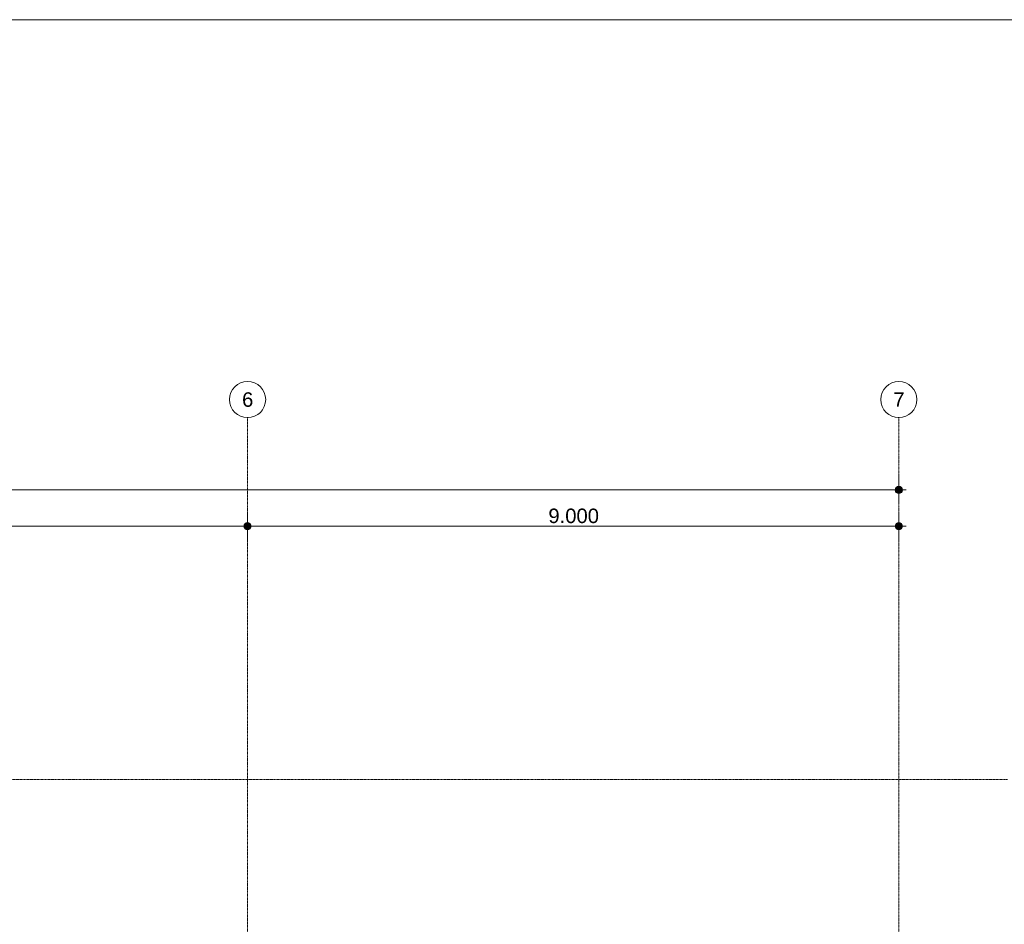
# Model space of a CAD drawing. Extents: x 0 to 92550, y 0 to 59400.
# Tile 84 of 87: x 47590 to 61197, y 45898 to 58400. Entities that reach past the tile are written whole.
import ezdxf
from ezdxf.xclip import XClip

# ---------------------------------------------------------------- set-up
doc = ezdxf.new("R2010")
doc.units = 0
doc.header["$MEASUREMENT"] = 0
doc.header["$XCLIPFRAME"] = 0
doc.linetypes.add('Streep-punt fijn', pattern=[1251.000023, 626.000023, -312.5, 0, -312.5])
doc.layers.add('ZZ A Stramien', color=7, linetype='Continuous')
doc.layers.add('ZZ Maatvoering 1_ 50_100', color=7, linetype='Continuous')
doc.styles.add('GENERATED_STYLE_1', font='arial.ttf')

# ---------------------------------------------------------------- blocks, each defined once
blk = doc.blocks.new('Drawing_1_1', base_point=(5739, 6500))
at = {"layer": 'ZZ Maatvoering 1_ 50_100', "linetype": 'Continuous', "lineweight": 0, "true_color": 0x000000}
for points in [[(59689, 51900), (59693, 51881), (59704, 51865), (59720, 51854), (59739, 51850), (59758, 51854), (59774, 51865), (59785, 51881), (59789, 51900), (59785, 51919), (59774, 51935), (59758, 51946), (59739, 51950), (59720, 51946), (59704, 51935), (59693, 51919)], [(50689, 51400), (50693, 51381), (50704, 51365), (50720, 51354), (50739, 51350), (50758, 51354), (50774, 51365), (50785, 51381), (50789, 51400), (50785, 51419), (50774, 51435), (50758, 51446), (50739, 51450), (50720, 51446), (50704, 51435), (50693, 51419)], [(59689, 51400), (59693, 51381), (59704, 51365), (59720, 51354), (59739, 51350), (59758, 51354), (59774, 51365), (59785, 51381), (59789, 51400), (59785, 51419), (59774, 51435), (59758, 51446), (59739, 51450), (59720, 51446), (59704, 51435), (59693, 51419)]]:
    blk.add_hatch(color=18, dxfattribs=at).paths.add_polyline_path(points)
at = {"layer": 'ZZ A Stramien', "color": 7, "linetype": 'Streep-punt fijn', "lineweight": 9, "ltscale": 0.01}
for p, q in [((50739, 6500), (50739, 52900)), ((59739, 6500), (59739, 52900)), ((8789, 47900), (61239, 47900))]:
    blk.add_line(p, q, dxfattribs=at)
at = {"layer": 'ZZ A Stramien', "color": 7, "linetype": 'Continuous', "lineweight": 9, "ltscale": 0.01}
for centre in [(50739, 53150), (59739, 53150)]:
    blk.add_circle(centre, 250, dxfattribs=at)
at = {"layer": 'ZZ A Stramien', "color": 7, "linetype": 'Streep-punt fijn', "lineweight": 9, "ltscale": 0.01}
for p in [(50739, 52900), (50739, 52900), (50739, 52900), (59739, 52900), (59739, 52900), (59739, 52900)]:
    blk.add_point(p, dxfattribs=at)
at = {"layer": 'ZZ Maatvoering 1_ 50_100', "color": 7, "linetype": 'Continuous', "lineweight": 5, "ltscale": 0.01}
for p, q in [((59739, 51950), (59739, 52088)), ((10339, 51900), (59689, 51900)), ((59739, 51713), (59739, 51850)), ((59789, 51900), (59839, 51900)), ((50739, 51450), (50739, 51587)), ((59739, 51450), (59739, 51587)), ((43289, 51400), (50689, 51400)), ((50739, 51212), (50739, 51350)), ((50789, 51400), (59689, 51400)), ((59739, 51212), (59739, 51350)), ((59789, 51400), (59839, 51400))]:
    blk.add_line(p, q, dxfattribs=at)
for centre in [(59739, 51900), (50739, 51400), (59739, 51400)]:
    blk.add_circle(centre, 50, dxfattribs=at)
at = {"layer": 'ZZ A Stramien', "color": 7, "linetype": 'Continuous', "lineweight": 5, "char_height": 200, "attachment_point": 1, "style": 'GENERATED_STYLE_1'}
for s, insert in [('\\A1;{\\pql;\\pt0;\\fArial|b0|i0|c0|p0;\\W1.000000;6}', (50663, 53250)), ('\\A1;{\\pql;\\pt0;\\fArial|b0|i0|c0|p0;\\W1.000000;7}', (59663, 53250))]:
    blk.add_mtext(s, dxfattribs=dict(at, insert=insert))
at = {"layer": 'ZZ Maatvoering 1_ 50_100', "color": 7, "linetype": 'Continuous', "lineweight": 5, "insert": (54896, 51440), "char_height": 200, "width": 686.38, "attachment_point": 7, "style": 'GENERATED_STYLE_1'}
blk.add_mtext('\\A1;{\\pql;\\fArial|b0|i0|c0|p0;\\W1.000000;9.000}', dxfattribs=at)

msp = doc.modelspace()

# ---------------------------------------------------------------- block references
at = {"color": 7, "linetype": 'Continuous', "lineweight": 25, "ltscale": 0.01}
ref = msp.add_blockref('Drawing_1_1', (5739, 6500), dxfattribs=at)
XClip(ref).set_block_clipping_path([(1000, 1000), (66950, 58400)])

# ---------------------------------------------------------------- next in the draw order: linework, layer by layer
at = {"color": 7, "linetype": 'Continuous', "lineweight": 15, "ltscale": 0.01, "flags": 128}
msp.add_lwpolyline([(1000, 58400), (83100, 58400), (83100, 1000), (1000, 1000)], close=True, dxfattribs=at)

doc.saveas('drawing.dxf')
